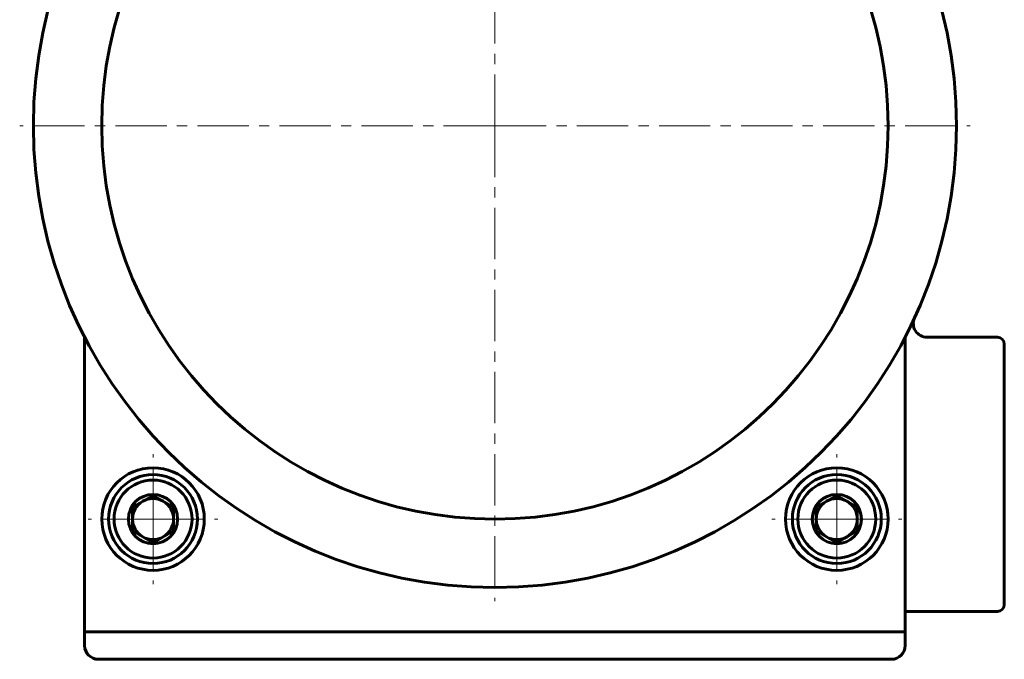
# Model space of a CAD drawing. Header units: millimetres. Extents: x -152 to 381, y -93 to 94.
# Tile 9 of 15: x 231 to 375, y -92 to 1. Entities that reach past the tile are written whole.
import ezdxf

# ---------------------------------------------------------------- set-up
doc = ezdxf.new("R2010")
doc.units = ezdxf.units.MM
doc.linetypes.add('K5LT_AXLED', pattern=[12, 7.5, -1.5, 1.5, -1.5])
doc.linetypes.add('K5LT_BASIC', pattern=[0])
doc.layers.add('Системный слой (1)', color=7, linetype='Continuous', true_color=0x6c6c6c)

# ---------------------------------------------------------------- blocks, each defined once
blk = doc.blocks.new('U56')
at = {"layer": 'Системный слой (1)', "color": 30, "linetype": 'K5LT_AXLED', "lineweight": 18, "true_color": 0xff8000}
for q in [(251, -62.5), (241.5, -72), (260.5, -72), (251, -81.5)]:
    blk.add_line((251, -72), q, dxfattribs=at)
blk = doc.blocks.new('U58')
at = {"layer": 'Системный слой (1)', "color": 30, "linetype": 'K5LT_AXLED', "lineweight": 18, "true_color": 0xff8000}
for q in [(301, 55), (231.5, -14.5), (370.5, -14.5), (301, -84)]:
    blk.add_line((301, -14.5), q, dxfattribs=at)
blk = doc.blocks.new('U59')
at = {"layer": 'Системный слой (1)', "color": 30, "linetype": 'K5LT_AXLED', "lineweight": 18, "true_color": 0xff8000}
for q in [(351, -62.5), (341.5, -72), (360.5, -72), (351, -81.5)]:
    blk.add_line((351, -72), q, dxfattribs=at)

msp = doc.modelspace()

# ---------------------------------------------------------------- linework, layer by layer
at = {"layer": 'Системный слой (1)', "color": 150, "linetype": 'K5LT_BASIC', "lineweight": 60, "true_color": 0x0080ff}
for p, q in [((241, -45.42), (241, -88.5)), ((361, -88.5), (361, -45.42)), ((374.5, -45.42), (364.19, -45.42)), ((375.5, -84.5), (375.5, -46.42)), ((251, -68.54), (248, -70.27)), ((254, -70.27), (251, -68.54)), ((351, -68.54), (348, -70.27)), ((354, -70.27), (351, -68.54)), ((248, -70.27), (248, -73.73)), ((254, -73.73), (254, -70.27)), ((348, -70.27), (348, -73.73)), ((354, -73.73), (354, -70.27)), ((248, -73.73), (251, -75.46)), ((251, -75.46), (254, -73.73)), ((348, -73.73), (351, -75.46)), ((351, -75.46), (354, -73.73)), ((361, -85.5), (374.5, -85.5)), ((241, -88.5), (241, -90.5)), ((241, -88.5), (361, -88.5)), ((361, -88.5), (361, -90.5)), ((243, -92.5), (359, -92.5))]:
    msp.add_line(p, q, dxfattribs=at)
for centre, radius in [((301, -14.5), 67.5), ((301, -14.5), 57.5), ((251, -72), 7.5), ((351, -72), 7.5), ((251, -72), 6.5), ((351, -72), 6.5), ((251, -72), 5.7), ((351, -72), 5.7), ((251, -72), 3.6), ((351, -72), 3.6)]:
    msp.add_circle(centre, radius, dxfattribs=at)
for centre, radius, start, end in [((364.19, -43.42), 2, 155.4075, 270), ((374.5, -46.42), 1, 0, 90), ((251, -72), 3, 90, 120), ((251, -72), 3, 60, 90), ((351, -72), 3, 90, 120), ((351, -72), 3, 60, 90), ((251, -72), 3, 120, 180), ((251, -72), 3, 0, 60), ((351, -72), 3, 120, 180), ((351, -72), 3, 0, 60), ((351, -72), 3, 180, 240), ((351, -72), 3, 300, 0), ((251, -72), 3, 180, 240), ((251, -72), 3, 300, 0), ((251, -72), 3, 240, 300), ((351, -72), 3, 240, 300), ((374.5, -84.5), 1, 270, 0), ((243, -90.5), 2, 180, 270), ((359, -90.5), 2, 270, 0)]:
    msp.add_arc(centre, radius, start, end, dxfattribs=at)

# ---------------------------------------------------------------- block references
at = {"layer": 'Системный слой (1)'}
for name in ['U58', 'U56', 'U59']:
    msp.add_blockref(name, (0, 0), dxfattribs=at)

doc.saveas('drawing.dxf')
